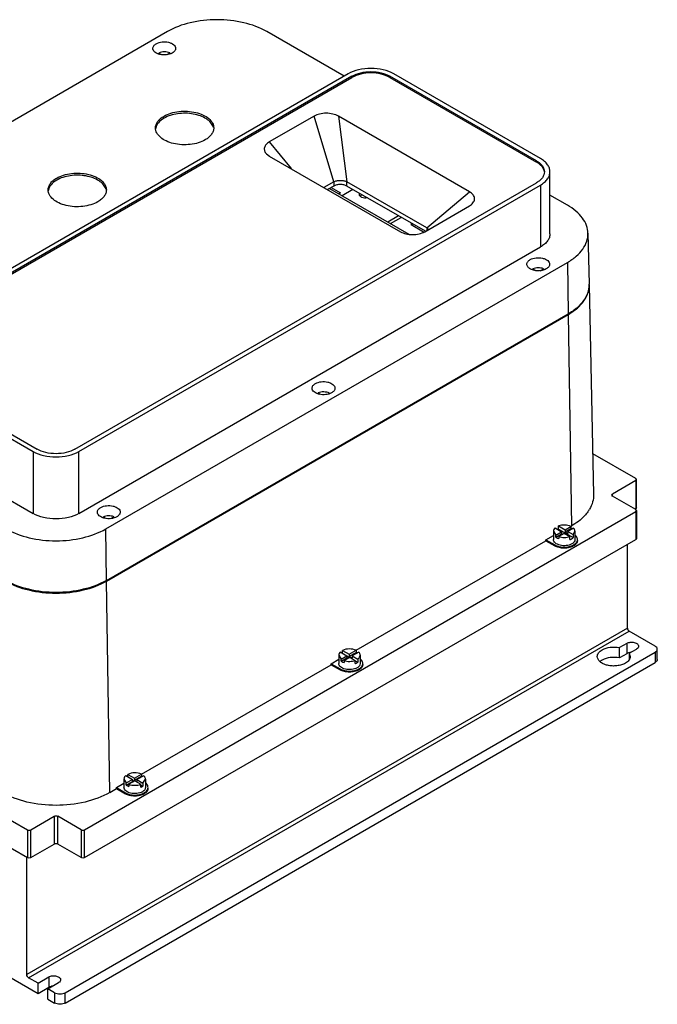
# Model space of a CAD drawing. Header units: millimetres. Extents: x 61 to 472, y 178 to 567.
# Tile 2 of 2: x 221 to 472, y 178 to 567. Entities that reach past the tile are written whole.
import ezdxf

# ---------------------------------------------------------------- set-up
doc = ezdxf.new("R2010")
doc.units = ezdxf.units.MM
doc.header["$LTSCALE"] = 48.421244
doc.layers.get('0').update_dxf_attribs({"linetype": 'CONTINUOUS'})

msp = doc.modelspace()

# ---------------------------------------------------------------- linework, layer by layer
at = {"color": 7, "linetype": 'CONTINUOUS'}
for p, q in [((278.87, 562.21), (96.44, 456.88)), ((348.71, 544.56), (318.16, 562.21)), ((275.45, 553.34), (275.45, 553.73)), ((276.42, 553.17), (275.45, 553.73)), ((278.83, 553.14), (279.87, 553.74)), ((279.87, 553.74), (279.87, 553.44)), ((350.29, 545.47), (167.86, 440.15)), ((426.34, 512), (368.36, 545.47)), ((351.84, 544.57), (169.41, 439.25)), ((169.41, 438.76), (351.84, 544.08)), ((351.84, 544.57), (351.84, 544.08)), ((366.8, 544.08), (366.8, 544.57)), ((424.79, 511.1), (366.8, 544.57)), ((366.8, 544.08), (424.79, 510.61)), ((336.86, 528.77), (319.17, 518.56)), ((344.6, 502.77), (336.86, 528.77)), ((346.49, 528.77), (349.86, 502.77)), ((398.27, 498.88), (346.49, 528.77)), ((319.17, 518.56), (327.74, 508.06)), ((318.01, 513.91), (319.18, 513)), ((319.17, 513.01), (370.96, 483.11)), ((424.79, 511.1), (424.79, 510.61)), ((430.08, 482.28), (430.08, 506.78)), ((242.36, 397.13), (424.79, 502.46)), ((344.6, 502.77), (340.75, 500.55)), ((344.6, 502.77), (344.6, 501.14)), ((349.86, 501.14), (349.86, 502.77)), ((381.37, 484.58), (349.86, 502.77)), ((243.91, 396.24), (426.34, 501.56)), ((344.6, 501.14), (342.17, 499.73)), ((342.95, 500.19), (374.28, 482.1)), ((343.62, 500.57), (347.3, 498.44)), ((347.3, 498.44), (346.64, 498.06)), ((352.18, 499.8), (347.91, 497.33)), ((380.84, 483.25), (349.86, 501.14)), ((381.37, 484.58), (398.27, 498.88)), ((426.34, 501.56), (426.34, 477.07)), ((436.95, 493.62), (430.08, 497.59)), ((380.59, 483.11), (398.27, 493.32)), ((398.27, 493.32), (398.68, 493.58)), ((370.21, 489.39), (365.94, 486.92)), ((367, 486.3), (371.28, 488.77)), ((375.16, 486.53), (375.16, 485.79)), ((375.8, 486.16), (375.16, 485.79)), ((380.1, 482.95), (375.16, 485.79)), ((381.37, 484.58), (381.37, 483.56)), ((445.08, 482.48), (445.51, 462.32)), ((243.91, 371.74), (426.34, 477.07)), ((254.52, 365.62), (436.95, 470.94)), ((436.95, 470.94), (437.25, 450.6)), ((423.31, 467.98), (423.31, 468.37)), ((423.31, 468.37), (424.21, 467.85)), ((426.21, 467.7), (427.53, 468.46)), ((427.53, 468.46), (427.53, 468.08)), ((445.53, 462.07), (447.31, 379.21)), ((254.82, 345.27), (437.25, 450.6)), ((254.84, 345.02), (437.27, 450.35)), ((437.27, 450.35), (438.52, 366.75)), ((167.86, 429.71), (225.84, 396.24)), ((169.41, 430.61), (227.39, 397.13)), ((338.44, 419), (338.44, 419.35)), ((338.44, 419.35), (339.28, 418.87)), ((342.57, 419.06), (342.91, 419.26)), ((342.91, 419.26), (342.91, 419.16)), ((167.86, 405.22), (225.84, 371.74)), ((225.84, 396.24), (225.84, 371.74)), ((243.91, 371.74), (243.91, 396.24)), ((463.98, 385.53), (446.96, 395.35)), ((464.27, 385.12), (463.98, 385.53)), ((463.98, 384.71), (454.78, 379.4)), ((463.98, 384.71), (464.27, 385.12)), ((463.98, 384.71), (463.98, 373.69)), ((464.27, 374.1), (464.27, 385.12)), ((454.49, 379), (454.78, 379.4)), ((454.78, 378.59), (454.49, 379)), ((454.78, 378.59), (454.78, 379.4)), ((463.98, 373.28), (454.78, 378.59)), ((463.98, 373.69), (463.62, 373.48)), ((464.27, 374.1), (463.98, 373.69)), ((246.19, 246.72), (463.98, 372.46)), ((253.6, 370), (253.6, 370.37)), ((253.6, 370.37), (254.46, 369.87)), ((256.5, 369.72), (257.74, 370.43)), ((257.74, 370.43), (257.74, 370.08)), ((464.27, 372.87), (463.98, 373.28)), ((463.98, 372.46), (464.27, 372.87)), ((463.98, 372.46), (463.98, 361.44)), ((464.27, 372.87), (464.27, 361.85)), ((432.07, 365.99), (434.65, 364.5)), ((433.44, 366.79), (436.02, 365.3)), ((433.44, 365.56), (433.44, 366.79)), ((436.02, 365.3), (438.33, 366.63)), ((439.36, 365.95), (437.12, 364.66)), ((438.33, 366.64), (438.52, 366.75)), ((438.33, 366.63), (438.33, 365.81)), ((254.82, 345.27), (254.52, 365.62)), ((428.44, 361.34), (431.44, 363.08)), ((431.44, 364.71), (432.36, 363.18)), ((431.44, 364.71), (431.44, 361.44)), ((432.36, 363.18), (434.65, 364.5)), ((432.36, 362.37), (434.65, 363.69)), ((432.36, 362.37), (432.36, 363.18)), ((433.44, 365.56), (439.3, 362.18)), ((435.75, 363.87), (433.54, 362.59)), ((433.54, 362.59), (433.54, 361.78)), ((434.65, 364.5), (434.65, 363.69)), ((434.65, 363.69), (435.04, 363.46)), ((435.75, 363.87), (437.92, 362.62)), ((436.02, 364.48), (438.33, 365.81)), ((436.02, 365.3), (436.02, 364.48)), ((436.02, 364.48), (437.12, 363.85)), ((437.12, 364.66), (439.3, 363.41)), ((437.12, 364.66), (437.12, 363.85)), ((437.92, 361.39), (437.92, 362.62)), ((439.3, 363.41), (439.94, 364.71)), ((439.3, 363.41), (439.3, 362.18)), ((439.94, 364.71), (439.94, 361.44)), ((246.19, 235.7), (463.98, 361.44)), ((353.47, 317.65), (428.44, 360.93)), ((428.44, 361.34), (431.98, 359.3)), ((428.44, 360.93), (428.44, 361.34)), ((428.44, 360.93), (431.98, 358.89)), ((431.98, 359.3), (431.98, 358.89)), ((460.65, 326.45), (460.65, 359.52)), ((464.27, 361.85), (463.98, 361.44)), ((256.09, 261.42), (254.84, 345.02)), ((69.41, 335.72), (223.56, 246.72)), ((69.41, 324.7), (223.56, 235.7)), ((460.65, 326.45), (223.35, 189.45)), ((224.06, 188.22), (461.36, 325.23)), ((471.61, 319.31), (461.36, 325.23)), ((460.41, 320.39), (457.5, 318.71)), ((460.41, 320.39), (460.41, 316.31)), ((238.55, 182.3), (471.61, 316.86)), ((346.59, 315.72), (347.51, 314.2)), ((346.59, 315.72), (346.59, 312.45)), ((347.22, 317), (349.8, 315.52)), ((347.51, 314.2), (349.8, 315.52)), ((348.11, 317.6), (350.76, 316.07)), ((348.11, 316.49), (348.11, 317.6)), ((349.8, 315.52), (349.8, 314.7)), ((349.8, 315.4), (350.87, 314.78)), ((350.76, 316.07), (353.48, 317.64)), ((350.76, 315.26), (353.48, 316.83)), ((350.76, 316.07), (350.76, 315.26)), ((350.76, 315.26), (351.93, 314.58)), ((354.55, 316.91), (351.93, 315.4)), ((351.93, 315.4), (354.1, 314.14)), ((351.93, 315.4), (351.93, 314.58)), ((353.48, 317.64), (353.48, 316.83)), ((355.09, 315.72), (355.09, 312.45)), ((457.5, 314.63), (457.5, 318.71)), ((460.41, 316.31), (457.5, 314.63)), ((461.39, 316.47), (464.3, 318.15)), ((461.39, 316.47), (461.78, 315.19)), ((461.39, 316.47), (461.39, 314.12)), ((471.61, 316.86), (471.61, 312.78)), ((472.49, 314), (472.49, 318.08)), ((238.55, 178.22), (471.61, 312.78)), ((268.62, 268.66), (343.59, 311.94)), ((343.59, 312.35), (346.59, 314.09)), ((343.59, 312.35), (347.13, 310.31)), ((343.59, 311.94), (343.59, 312.35)), ((343.59, 311.94), (347.13, 309.9)), ((347.51, 313.38), (349.8, 314.7)), ((347.51, 313.38), (347.51, 314.2)), ((350.97, 314.84), (348.77, 313.57)), ((348.77, 313.57), (348.77, 312.76)), ((349.8, 314.7), (350.26, 314.43)), ((350.97, 314.84), (353.07, 313.63)), ((353.07, 312.4), (353.07, 313.63)), ((353.07, 313.52), (354.1, 312.92)), ((354.1, 314.14), (354.1, 312.92)), ((347.13, 310.31), (347.13, 309.9)), ((263.23, 268.6), (265.88, 267.07)), ((263.23, 267.71), (263.23, 268.6)), ((265.88, 267.07), (268.62, 268.65)), ((268.62, 268.65), (268.62, 267.84)), ((258.73, 263.36), (261.74, 265.1)), ((261.74, 266.73), (262.65, 265.21)), ((261.74, 266.73), (261.74, 263.46)), ((262.5, 268.13), (265.11, 266.62)), ((262.65, 265.21), (265.11, 266.62)), ((262.65, 264.39), (265.11, 265.81)), ((262.65, 264.39), (262.65, 265.21)), ((266.07, 266.07), (263.65, 264.68)), ((263.65, 264.68), (263.65, 263.86)), ((265.11, 266.62), (265.11, 265.81)), ((265.11, 266.29), (265.78, 265.9)), ((265.11, 265.81), (265.36, 265.66)), ((265.88, 266.25), (268.62, 267.84)), ((265.88, 267.07), (265.88, 266.25)), ((265.88, 266.25), (266.84, 265.7)), ((266.07, 266.07), (268.42, 264.72)), ((269.54, 268.08), (266.84, 266.52)), ((266.84, 266.52), (269.22, 265.14)), ((266.84, 266.52), (266.84, 265.7)), ((268.42, 263.49), (268.42, 264.72)), ((269.22, 265.14), (270.24, 266.73)), ((269.22, 265.14), (269.22, 263.91)), ((270.24, 266.73), (270.24, 263.46)), ((256.09, 261.42), (258.74, 262.95)), ((258.73, 263.36), (262.28, 261.32)), ((258.74, 262.95), (258.73, 263.36)), ((258.74, 262.95), (262.28, 260.91)), ((262.28, 261.32), (262.28, 260.91)), ((268.42, 264.38), (269.22, 263.91)), ((224.98, 246.72), (234.17, 252.03)), ((234.17, 252.03), (234.17, 241.01)), ((244.77, 246.72), (235.58, 252.03)), ((235.58, 241.01), (235.58, 252.03)), ((223.56, 246.72), (223.56, 235.7)), ((224.98, 235.7), (224.98, 246.72)), ((244.77, 246.72), (244.77, 235.7)), ((246.19, 235.7), (246.19, 246.72)), ((224.98, 235.7), (234.17, 241.01)), ((244.77, 235.7), (235.58, 241.01)), ((223.35, 189.45), (223.35, 235.82)), ((211.96, 191.12), (227.77, 182)), ((227.77, 186.08), (224.06, 188.22)), ((227.77, 186.08), (232.01, 188.53)), ((232.01, 188.53), (232.01, 184.45)), ((227.77, 182), (227.77, 186.08)), ((227.77, 182), (232.01, 184.45)), ((231.66, 183.83), (235.9, 186.28)), ((234.31, 182.3), (231.66, 183.83)), ((231.66, 179.75), (231.66, 183.83)), ((231.66, 179.75), (234.31, 178.22)), ((234.31, 182.3), (234.31, 178.22)), ((238.55, 178.22), (238.55, 182.3))]:
    msp.add_line(p, q, dxfattribs=at)
for centre, radius, start, end in [((278.1, 523.27), 3.91, 168.5008, 175.2797), ((235.68, 498.78), 3.91, 168.5008, 175.2797), ((436.13, 462.12), 9.38, 0.6274, 1.2278), ((436.14, 462.12), 9.38, 359.9167, 0.6274), ((436.12, 461.87), 9.42, 2.1236, 2.5961), ((436.13, 461.87), 9.4, 1.2279, 2.1237), ((424.11, 473.13), 26.31, 299.9996, 300.3677), ((433.6, 380.57), 14.07, 324.3584, 329.3777), ((432.89, 364.71), 1.45, 167.8162, 179.9246), ((435.16, 360.79), 5.07, 109.7476, 114.3), ((348.04, 315.72), 1.45, 167.6637, 179.9221), ((351.93, 313.31), 3.84, 58.0536, 59.2534), ((462.29, 312.47), 4.3, 98.0591, 103.3885), ((462.34, 312.15), 4.63, 92.6503, 98.0844), ((351.98, 316), 3.74, 299.9471, 304.5738), ((266.77, 263.78), 4.46, 61.6276, 65.4872), ((267.11, 267.03), 3.77, 299.9571, 304.1149)]:
    msp.add_arc(centre, radius, start, end, dxfattribs=at)
for points, knots in [([(318.16, 562.21), (315.37, 563.82), (308.88, 566.17), (298.51, 567.29), (288.14, 566.17), (281.66, 563.82), (278.87, 562.21)], [0, 0, 0, 0, 0.23722, 0.500001, 0.762781, 1, 1, 1, 1]), ([(273.15, 555.56), (273.15, 555.73), (273.22, 556.09), (273.6, 556.79), (274.1, 557.18), (274.47, 557.4)], [0, 0, 0, 0, 0.218382, 0.452237, 1, 1, 1, 1]), ([(274.47, 557.4), (275.17, 557.8), (276.83, 558.25), (278.94, 558.15), (280.48, 557.63), (281.38, 557.08), (282, 556.38), (282.15, 555.82), (282.15, 555.56)], [0, 0, 0, 0, 0.269896, 0.561326, 0.695466, 0.813145, 0.912856, 1, 1, 1, 1]), ([(280.84, 553.73), (280.14, 553.32), (278.48, 552.87), (276.37, 552.98), (274.83, 553.49), (273.92, 554.04), (273.31, 554.74), (273.15, 555.3), (273.15, 555.56)], [0, 0, 0, 0, 0.269896, 0.561326, 0.695466, 0.813145, 0.912856, 1, 1, 1, 1]), ([(279.87, 553.74), (279.19, 554.05), (277.66, 554.32), (276.13, 554.05), (275.45, 553.73)], [0, 0, 0, 0, 0.500189, 1, 1, 1, 1]), ([(282.15, 555.56), (282.15, 555.39), (282.09, 555.03), (281.71, 554.34), (281.21, 553.94), (280.84, 553.73)], [0, 0, 0, 0, 0.218382, 0.452237, 1, 1, 1, 1]), ([(368.36, 545.47), (367.08, 546.21), (364.09, 547.29), (359.32, 547.81), (354.55, 547.29), (351.57, 546.21), (350.29, 545.47)], [0, 0, 0, 0, 0.237229, 0.500001, 0.762772, 1, 1, 1, 1]), ([(351.84, 544.57), (352.9, 545.19), (355.37, 546.08), (359.32, 546.51), (363.27, 546.08), (365.74, 545.19), (366.8, 544.57)], [0, 0, 0, 0, 0.23724, 0.499999, 0.762759, 1, 1, 1, 1]), ([(366.8, 544.08), (365.74, 544.7), (363.27, 545.59), (359.32, 546.02), (355.37, 545.59), (352.9, 544.7), (351.84, 544.08)], [0, 0, 0, 0, 0.237241, 0.5, 0.76276, 1, 1, 1, 1]), ([(277.56, 528.79), (278.41, 529.28), (280.34, 530.08), (283.48, 530.71), (286.81, 530.8), (290.04, 530.35), (292.92, 529.38), (295.23, 527.98), (296.58, 526.43), (297.11, 525.1), (297.2, 524.43), (297.2, 524.1)], [0, 0, 0, 0, 0.12875, 0.270397, 0.417617, 0.562024, 0.695753, 0.813067, 0.912473, 0.957122, 1, 1, 1, 1]), ([(297.01, 524.47), (296.81, 525.09), (296.06, 526.35), (294.26, 527.83), (291.89, 528.97), (288.09, 529.97), (283.98, 530.04), (280.11, 529.18), (278.35, 528.43), (277.56, 527.98)], [0, 0, 0, 0, 0.090695, 0.196228, 0.317943, 0.452836, 0.737748, 0.874913, 1, 1, 1, 1]), ([(346.49, 528.77), (345.81, 529.16), (344.22, 529.74), (341.67, 530.02), (339.13, 529.74), (337.54, 529.17), (336.85, 528.77)], [0, 0, 0, 0, 0.237312, 0.499968, 0.762663, 1, 1, 1, 1]), ([(274.2, 524.1), (274.2, 524.54), (274.36, 525.45), (275.05, 526.72), (276.14, 527.87), (277.06, 528.5), (277.56, 528.79)], [0, 0, 0, 0, 0.217779, 0.450922, 0.710259, 1, 1, 1, 1]), ([(277.56, 527.98), (276.74, 527.5), (275.31, 526.43), (274.43, 524.83), (274.27, 524.05)], [0, 0, 0, 0, 0.545949, 1, 1, 1, 1]), ([(293.83, 519.4), (292.98, 518.91), (291.05, 518.12), (287.91, 517.49), (284.58, 517.4), (281.35, 517.85), (278.47, 518.81), (276.16, 520.22), (274.81, 521.76), (274.28, 523.1), (274.2, 523.77), (274.2, 524.1)], [0, 0, 0, 0, 0.12875, 0.270397, 0.417617, 0.562024, 0.695753, 0.813067, 0.912473, 0.957122, 1, 1, 1, 1]), ([(297.2, 524.1), (297.2, 523.66), (297.03, 522.75), (296.34, 521.48), (295.25, 520.33), (294.33, 519.69), (293.83, 519.4)], [0, 0, 0, 0, 0.217779, 0.450922, 0.710259, 1, 1, 1, 1]), ([(319.18, 518.57), (318.71, 518.29), (317.9, 517.68), (317.26, 516.6), (317.15, 515.72), (317.31, 514.84), (317.7, 514.25), (318.01, 513.91)], [0, 0, 0, 0, 0.288232, 0.529809, 0.641779, 0.754375, 1, 1, 1, 1]), ([(424.79, 511.1), (425.25, 510.83), (426.09, 510.25), (427.1, 509.19), (427.74, 508.02), (427.88, 507.18), (427.88, 506.78)], [0, 0, 0, 0, 0.289705, 0.549092, 0.782218, 1, 1, 1, 1]), ([(427.85, 506.76), (427.8, 507.12), (427.58, 507.87), (426.93, 508.9), (425.98, 509.84), (425.21, 510.36), (424.79, 510.61)], [0, 0, 0, 0, 0.218158, 0.453349, 0.713188, 1, 1, 1, 1]), ([(430.08, 506.78), (430.08, 507.26), (429.91, 508.28), (429.14, 509.69), (427.92, 510.97), (426.9, 511.67), (426.34, 512)], [0, 0, 0, 0, 0.217772, 0.450927, 0.710222, 1, 1, 1, 1]), ([(235.14, 504.3), (235.99, 504.79), (237.92, 505.59), (241.06, 506.21), (244.38, 506.31), (247.61, 505.85), (250.49, 504.89), (252.8, 503.49), (254.15, 501.94), (254.68, 500.6), (254.77, 499.93), (254.77, 499.6)], [0, 0, 0, 0, 0.12875, 0.270397, 0.417617, 0.562024, 0.695753, 0.813067, 0.912473, 0.957122, 1, 1, 1, 1]), ([(427.88, 506.78), (427.88, 506.38), (427.74, 505.54), (427.1, 504.36), (426.09, 503.31), (425.25, 502.73), (424.79, 502.46)], [0, 0, 0, 0, 0.217782, 0.450909, 0.710295, 1, 1, 1, 1]), ([(426.34, 501.56), (426.9, 501.88), (427.92, 502.59), (429.14, 503.86), (429.91, 505.28), (430.08, 506.29), (430.08, 506.78)], [0, 0, 0, 0, 0.289778, 0.549072, 0.782227, 1, 1, 1, 1]), ([(231.77, 499.6), (231.77, 500.04), (231.93, 500.95), (232.62, 502.23), (233.72, 503.38), (234.63, 504.01), (235.14, 504.3)], [0, 0, 0, 0, 0.217779, 0.450922, 0.710259, 1, 1, 1, 1]), ([(235.14, 503.48), (234.31, 503.01), (232.89, 501.94), (232, 500.34), (231.85, 499.56)], [0, 0, 0, 0, 0.545949, 1, 1, 1, 1]), ([(254.58, 499.97), (254.39, 500.6), (253.63, 501.85), (251.84, 503.33), (249.46, 504.48), (245.66, 505.48), (241.55, 505.54), (237.68, 504.68), (235.92, 503.93), (235.14, 503.48)], [0, 0, 0, 0, 0.090695, 0.196228, 0.317943, 0.452836, 0.737748, 0.874913, 1, 1, 1, 1]), ([(344.6, 502.77), (344.97, 502.99), (345.84, 503.3), (347.23, 503.45), (348.62, 503.3), (349.49, 502.99), (349.86, 502.77)], [0, 0, 0, 0, 0.237209, 0.499984, 0.762769, 1, 1, 1, 1]), ([(251.4, 494.91), (250.55, 494.42), (248.62, 493.62), (245.48, 492.99), (242.16, 492.9), (238.93, 493.36), (236.04, 494.32), (233.73, 495.72), (232.39, 497.27), (231.86, 498.61), (231.77, 499.28), (231.77, 499.6)], [0, 0, 0, 0, 0.12875, 0.270397, 0.417617, 0.562024, 0.695753, 0.813067, 0.912473, 0.957122, 1, 1, 1, 1]), ([(254.77, 499.6), (254.77, 499.17), (254.61, 498.25), (253.91, 496.98), (252.82, 495.83), (251.91, 495.2), (251.4, 494.91)], [0, 0, 0, 0, 0.217779, 0.450922, 0.710259, 1, 1, 1, 1]), ([(349.86, 501.14), (349.49, 501.35), (348.62, 501.67), (347.23, 501.82), (345.84, 501.67), (344.98, 501.35), (344.6, 501.14)], [0, 0, 0, 0, 0.237253, 0.500001, 0.762748, 1, 1, 1, 1]), ([(354.78, 497.75), (354.78, 497.83), (354.81, 497.99), (354.88, 498.14), (354.92, 498.21)], [0, 0, 0, 0, 0.486743, 1, 1, 1, 1]), ([(398.68, 493.58), (399.16, 493.91), (399.8, 494.52), (400.23, 495.53), (400.32, 496.55), (399.71, 497.87), (398.8, 498.57), (398.26, 498.88)], [0, 0, 0, 0, 0.265476, 0.380957, 0.490891, 0.720627, 1, 1, 1, 1]), ([(357.92, 496.48), (357.56, 496.4), (356.83, 496.36), (355.95, 496.54), (355.37, 496.84), (355.04, 497.1), (354.83, 497.41), (354.78, 497.65), (354.78, 497.75)], [0, 0, 0, 0, 0.296283, 0.57998, 0.705334, 0.815818, 0.912331, 1, 1, 1, 1]), ([(355.47, 497.49), (355.43, 497.47), (355.28, 497.37), (355.14, 497.26), (355.05, 497.16)], [0, 0, 0, 0, 0.265849, 1, 1, 1, 1]), ([(355.88, 497.68), (355.84, 497.66), (355.7, 497.61), (355.57, 497.54), (355.47, 497.49)], [0, 0, 0, 0, 0.259288, 1, 1, 1, 1]), ([(445.08, 482.48), (445.06, 483.52), (444.64, 485.69), (442.95, 488.7), (440.33, 491.43), (438.15, 492.93), (436.95, 493.62)], [0, 0, 0, 0, 0.21775, 0.451259, 0.710615, 1, 1, 1, 1]), ([(370.95, 483.11), (371.64, 482.72), (373.23, 482.15), (375.77, 481.86), (378.31, 482.14), (379.91, 482.72), (380.59, 483.11)], [0, 0, 0, 0, 0.237312, 0.499968, 0.762663, 1, 1, 1, 1]), ([(381.37, 484.58), (381.45, 484.53), (381.73, 484.36), (381.98, 484.14), (382.13, 483.95)], [0, 0, 0, 0, 0.268628, 1, 1, 1, 1]), ([(430.08, 482.28), (430.08, 481.8), (429.91, 480.78), (429.14, 479.37), (427.92, 478.09), (426.9, 477.39), (426.34, 477.07)], [0, 0, 0, 0, 0.217773, 0.450928, 0.710222, 1, 1, 1, 1]), ([(436.95, 470.94), (438.19, 471.66), (440.43, 473.2), (443.09, 476.03), (444.75, 479.17), (445.11, 481.41), (445.08, 482.48)], [0, 0, 0, 0, 0.290201, 0.54933, 0.782176, 1, 1, 1, 1]), ([(420.94, 470.24), (420.94, 470.41), (421, 470.77), (421.38, 471.47), (421.89, 471.86), (422.26, 472.08)], [0, 0, 0, 0, 0.218382, 0.452237, 1, 1, 1, 1]), ([(422.26, 472.08), (422.95, 472.48), (424.62, 472.93), (426.72, 472.82), (428.27, 472.31), (429.17, 471.76), (429.78, 471.06), (429.94, 470.5), (429.94, 470.24)], [0, 0, 0, 0, 0.269896, 0.561326, 0.695466, 0.813145, 0.912856, 1, 1, 1, 1]), ([(421.34, 469.17), (421.22, 469.33), (421.01, 469.66), (420.94, 470.05), (420.94, 470.24)], [0, 0, 0, 0, 0.519676, 1, 1, 1, 1]), ([(421.7, 468.79), (421.67, 468.82), (421.54, 468.94), (421.42, 469.07), (421.34, 469.17)], [0, 0, 0, 0, 0.259205, 1, 1, 1, 1]), ([(428.62, 468.4), (428.11, 468.11), (426.91, 467.7), (425.02, 467.58), (423.2, 467.9), (422.12, 468.44), (421.7, 468.79)], [0, 0, 0, 0, 0.243901, 0.513592, 0.77572, 1, 1, 1, 1]), ([(427.53, 468.46), (426.86, 468.73), (425.4, 468.94), (423.96, 468.67), (423.31, 468.37)], [0, 0, 0, 0, 0.504066, 1, 1, 1, 1]), ([(429.94, 470.24), (429.94, 470.07), (429.88, 469.71), (429.5, 469.01), (428.99, 468.62), (428.62, 468.4)], [0, 0, 0, 0, 0.218382, 0.452237, 1, 1, 1, 1]), ([(445.52, 462.1), (445.52, 461.03), (445.12, 458.79), (443.42, 455.68), (440.74, 452.86), (438.49, 451.31), (437.25, 450.6)], [0, 0, 0, 0, 0.217768, 0.450968, 0.710226, 1, 1, 1, 1]), ([(437.41, 450.43), (438.65, 451.16), (440.89, 452.72), (443.55, 455.58), (445.21, 458.74), (445.56, 460.99), (445.53, 462.07)], [0, 0, 0, 0, 0.289789, 0.548752, 0.781769, 1, 1, 1, 1]), ([(336.09, 421.25), (336.09, 421.42), (336.15, 421.78), (336.53, 422.48), (337.03, 422.87), (337.41, 423.09)], [0, 0, 0, 0, 0.218382, 0.452237, 1, 1, 1, 1]), ([(343.77, 419.41), (343.07, 419.01), (341.41, 418.56), (339.3, 418.67), (337.76, 419.18), (336.86, 419.73), (336.24, 420.43), (336.09, 420.99), (336.09, 421.25)], [0, 0, 0, 0, 0.269896, 0.561326, 0.695466, 0.813145, 0.912856, 1, 1, 1, 1]), ([(337.41, 423.09), (338.1, 423.49), (339.77, 423.94), (341.87, 423.83), (343.41, 423.32), (344.32, 422.77), (344.93, 422.07), (345.09, 421.51), (345.09, 421.25)], [0, 0, 0, 0, 0.269896, 0.561326, 0.695466, 0.813145, 0.912856, 1, 1, 1, 1]), ([(345.09, 421.25), (345.09, 421.08), (345.02, 420.72), (344.64, 420.02), (344.14, 419.63), (343.77, 419.41)], [0, 0, 0, 0, 0.218382, 0.452237, 1, 1, 1, 1]), ([(342.91, 419.26), (342.24, 419.6), (340.69, 419.91), (339.14, 419.66), (338.44, 419.35)], [0, 0, 0, 0, 0.495674, 1, 1, 1, 1]), ([(242.36, 397.13), (241.29, 396.52), (238.82, 395.63), (234.88, 395.2), (230.93, 395.63), (228.46, 396.52), (227.39, 397.13)], [0, 0, 0, 0, 0.23724, 0.499999, 0.762759, 1, 1, 1, 1]), ([(225.84, 396.24), (227.12, 395.49), (230.1, 394.41), (234.88, 393.9), (239.65, 394.41), (242.63, 395.49), (243.91, 396.24)], [0, 0, 0, 0, 0.237229, 0.500001, 0.762772, 1, 1, 1, 1]), ([(447.31, 379.21), (447.33, 378.22), (447.06, 376.18), (446.23, 374.3), (445.7, 373.41)], [0, 0, 0, 0, 0.487578, 1, 1, 1, 1]), ([(251.23, 372.26), (251.23, 372.43), (251.3, 372.79), (251.68, 373.49), (252.18, 373.88), (252.55, 374.1)], [0, 0, 0, 0, 0.218382, 0.452237, 1, 1, 1, 1]), ([(252.55, 374.1), (253.25, 374.5), (254.91, 374.95), (257.02, 374.84), (258.56, 374.33), (259.47, 373.78), (260.08, 373.08), (260.23, 372.52), (260.23, 372.26)], [0, 0, 0, 0, 0.269896, 0.561326, 0.695466, 0.813145, 0.912856, 1, 1, 1, 1]), ([(243.91, 371.74), (242.63, 371), (239.65, 369.92), (234.88, 369.4), (230.1, 369.92), (227.12, 371), (225.84, 371.74)], [0, 0, 0, 0, 0.237228, 0.499999, 0.762771, 1, 1, 1, 1]), ([(258.92, 370.42), (258.22, 370.02), (256.56, 369.57), (254.45, 369.68), (252.91, 370.19), (252, 370.74), (251.39, 371.44), (251.23, 372), (251.23, 372.26)], [0, 0, 0, 0, 0.269896, 0.561326, 0.695466, 0.813145, 0.912856, 1, 1, 1, 1]), ([(257.74, 370.43), (257.09, 370.7), (255.66, 370.91), (254.24, 370.66), (253.6, 370.37)], [0, 0, 0, 0, 0.502659, 1, 1, 1, 1]), ([(260.23, 372.26), (260.23, 372.09), (260.17, 371.73), (259.79, 371.03), (259.29, 370.64), (258.92, 370.42)], [0, 0, 0, 0, 0.218382, 0.452237, 1, 1, 1, 1]), ([(445.03, 372.37), (444.64, 371.84), (442.81, 369.61), (440.44, 367.86), (438.52, 366.75)], [0, 0, 0, 0, 0.230045, 1, 1, 1, 1]), ([(432.07, 365.99), (431.99, 365.92), (431.73, 365.64), (431.53, 365.28), (431.48, 365.01)], [0, 0, 0, 0, 0.272281, 1, 1, 1, 1]), ([(438.33, 366.63), (437.58, 366.97), (435.91, 367.29), (434.23, 367.07), (433.44, 366.79)], [0, 0, 0, 0, 0.49429, 1, 1, 1, 1]), ([(439.81, 365.31), (439.79, 365.36), (439.67, 365.6), (439.5, 365.81), (439.36, 365.95)], [0, 0, 0, 0, 0.236886, 1, 1, 1, 1]), ([(215.23, 365.62), (218.02, 364.01), (224.51, 361.66), (234.88, 360.53), (245.24, 361.66), (251.73, 364.01), (254.52, 365.62)], [0, 0, 0, 0, 0.23722, 0.500001, 0.762781, 1, 1, 1, 1]), ([(432.36, 362.37), (432.44, 362.31), (432.81, 362.06), (433.22, 361.88), (433.54, 361.78)], [0, 0, 0, 0, 0.234004, 1, 1, 1, 1]), ([(433.54, 362.59), (434.24, 362.35), (435.73, 362.15), (437.22, 362.37), (437.92, 362.62)], [0, 0, 0, 0, 0.500829, 1, 1, 1, 1]), ([(438.7, 361.75), (438.75, 361.78), (438.97, 361.91), (439.16, 362.06), (439.3, 362.18)], [0, 0, 0, 0, 0.261867, 1, 1, 1, 1]), ([(439.94, 364.71), (439.94, 364.86), (439.91, 365.07), (439.84, 365.26), (439.81, 365.31)], [0, 0, 0, 0, 0.742965, 1, 1, 1, 1]), ([(440.81, 362.13), (440.77, 362.21), (440.61, 362.55), (440.36, 362.85), (440.14, 363.05)], [0, 0, 0, 0, 0.234526, 1, 1, 1, 1]), ([(440.94, 361.44), (440.94, 361.61), (440.91, 361.85), (440.83, 362.07), (440.81, 362.13)], [0, 0, 0, 0, 0.744069, 1, 1, 1, 1]), ([(438.7, 359.71), (438.04, 359.33), (436.47, 358.9), (434.48, 359), (433.02, 359.49), (432.17, 360.01), (431.59, 360.67), (431.44, 361.2), (431.44, 361.44)], [0, 0, 0, 0, 0.269896, 0.561326, 0.695466, 0.813145, 0.912856, 1, 1, 1, 1]), ([(431.98, 359.3), (432.51, 358.99), (433.73, 358.55), (435.69, 358.34), (437.65, 358.55), (438.88, 358.99), (439.41, 359.3)], [0, 0, 0, 0, 0.237253, 0.500001, 0.762748, 1, 1, 1, 1]), ([(439.41, 358.89), (438.88, 358.59), (437.65, 358.14), (435.69, 357.93), (433.73, 358.14), (432.51, 358.59), (431.98, 358.89)], [0, 0, 0, 0, 0.237252, 0.5, 0.762747, 1, 1, 1, 1]), ([(437.92, 361.39), (437.99, 361.42), (438.25, 361.52), (438.51, 361.64), (438.7, 361.75)], [0, 0, 0, 0, 0.259529, 1, 1, 1, 1]), ([(439.94, 361.44), (439.94, 361.11), (439.65, 360.37), (439.05, 359.91), (438.7, 359.71)], [0, 0, 0, 0, 0.449157, 1, 1, 1, 1]), ([(439.41, 359.3), (439.54, 359.37), (440.01, 359.68), (440.42, 360.08), (440.64, 360.42)], [0, 0, 0, 0, 0.274175, 1, 1, 1, 1]), ([(440.77, 360.27), (440.71, 360.13), (440.38, 359.57), (439.84, 359.14), (439.41, 358.89)], [0, 0, 0, 0, 0.224291, 1, 1, 1, 1]), ([(440.64, 360.42), (440.69, 360.5), (440.86, 360.82), (440.94, 361.18), (440.94, 361.44)], [0, 0, 0, 0, 0.262712, 1, 1, 1, 1]), ([(440.94, 361.03), (440.94, 360.84), (440.9, 360.57), (440.8, 360.33), (440.77, 360.27)], [0, 0, 0, 0, 0.742598, 1, 1, 1, 1]), ([(214.91, 345.02), (217.75, 343.38), (224.34, 341), (234.88, 339.85), (245.41, 341), (252, 343.38), (254.84, 345.02)], [0, 0, 0, 0, 0.23722, 0.500001, 0.762781, 1, 1, 1, 1]), ([(254.82, 345.27), (251.99, 343.64), (245.4, 341.25), (234.88, 340.11), (224.35, 341.25), (217.76, 343.64), (214.93, 345.27)], [0, 0, 0, 0, 0.237219, 0.499999, 0.76278, 1, 1, 1, 1]), ([(460.65, 326.45), (460.65, 326.21), (460.82, 325.73), (461.15, 325.35), (461.36, 325.23)], [0, 0, 0, 0, 0.500001, 1, 1, 1, 1]), ([(460.41, 320.39), (460.83, 320.64), (461.85, 320.91), (463.13, 320.85), (464.08, 320.53), (464.63, 320.2), (465, 319.77), (465.1, 319.43), (465.1, 319.27)], [0, 0, 0, 0, 0.269904, 0.561309, 0.695452, 0.813138, 0.912855, 1, 1, 1, 1]), ([(465.1, 319.27), (465.1, 319.05), (464.91, 318.58), (464.52, 318.28), (464.3, 318.15)], [0, 0, 0, 0, 0.449168, 1, 1, 1, 1]), ([(472.49, 318.08), (472.49, 318.32), (472.29, 318.84), (471.86, 319.17), (471.61, 319.31)], [0, 0, 0, 0, 0.449163, 1, 1, 1, 1]), ([(347.22, 317), (347.14, 316.93), (346.88, 316.65), (346.68, 316.3), (346.62, 316.02)], [0, 0, 0, 0, 0.272293, 1, 1, 1, 1]), ([(353.48, 317.64), (352.64, 318.02), (350.79, 318.33), (348.93, 318), (348.11, 317.6)], [0, 0, 0, 0, 0.501536, 1, 1, 1, 1]), ([(354.1, 314.14), (354.39, 314.34), (354.87, 314.78), (355.09, 315.43), (355.09, 315.72)], [0, 0, 0, 0, 0.543193, 1, 1, 1, 1]), ([(354.99, 316.25), (354.97, 316.31), (354.86, 316.55), (354.69, 316.77), (354.55, 316.91)], [0, 0, 0, 0, 0.237345, 1, 1, 1, 1]), ([(448.78, 315.19), (448.78, 315.43), (448.87, 315.95), (449.26, 316.67), (449.88, 317.32), (450.4, 317.67), (450.68, 317.84)], [0, 0, 0, 0, 0.217765, 0.450895, 0.710368, 1, 1, 1, 1]), ([(450.68, 317.84), (451.65, 318.4), (453.95, 319.04), (456.31, 318.96), (457.5, 318.71)], [0, 0, 0, 0, 0.479415, 1, 1, 1, 1]), ([(461.3, 316.65), (461.22, 316.63), (460.91, 316.55), (460.61, 316.43), (460.41, 316.31)], [0, 0, 0, 0, 0.264254, 1, 1, 1, 1]), ([(471.61, 316.86), (471.86, 317), (472.29, 317.33), (472.49, 317.85), (472.49, 318.08)], [0, 0, 0, 0, 0.550836, 1, 1, 1, 1]), ([(353.85, 310.72), (353.19, 310.34), (351.62, 309.91), (349.63, 310.01), (348.17, 310.5), (347.32, 311.02), (346.74, 311.68), (346.59, 312.21), (346.59, 312.45)], [0, 0, 0, 0, 0.269896, 0.561326, 0.695466, 0.813145, 0.912856, 1, 1, 1, 1]), ([(347.51, 313.38), (347.6, 313.31), (347.99, 313.06), (348.43, 312.87), (348.77, 312.76)], [0, 0, 0, 0, 0.233193, 1, 1, 1, 1]), ([(348.77, 313.57), (349.47, 313.35), (350.93, 313.16), (352.39, 313.39), (353.07, 313.63)], [0, 0, 0, 0, 0.50193, 1, 1, 1, 1]), ([(353.07, 312.4), (353.14, 312.43), (353.4, 312.53), (353.66, 312.65), (353.85, 312.76)], [0, 0, 0, 0, 0.259485, 1, 1, 1, 1]), ([(355.09, 312.45), (355.09, 312.12), (354.8, 311.38), (354.2, 310.92), (353.85, 310.72)], [0, 0, 0, 0, 0.449157, 1, 1, 1, 1]), ([(354.55, 310.31), (354.99, 310.56), (355.57, 311.02), (356.02, 311.83), (356.09, 312.25), (356.09, 312.45)], [0, 0, 0, 0, 0.547753, 0.781597, 1, 1, 1, 1]), ([(356.09, 312.04), (356.09, 311.84), (356.02, 311.43), (355.57, 310.61), (354.99, 310.15), (354.55, 309.9)], [0, 0, 0, 0, 0.218404, 0.452247, 1, 1, 1, 1]), ([(355.95, 313.14), (355.92, 313.22), (355.76, 313.56), (355.51, 313.86), (355.29, 314.06)], [0, 0, 0, 0, 0.234526, 1, 1, 1, 1]), ([(356.09, 312.45), (356.09, 312.63), (356.05, 312.86), (355.98, 313.08), (355.95, 313.14)], [0, 0, 0, 0, 0.744069, 1, 1, 1, 1]), ([(459.88, 312.53), (459.39, 312.25), (458.31, 311.81), (456.53, 311.45), (454.65, 311.4), (452.82, 311.65), (451.2, 312.2), (449.89, 312.99), (449.01, 314), (448.78, 314.81), (448.78, 315.19)], [0, 0, 0, 0, 0.128828, 0.270573, 0.417886, 0.562385, 0.696203, 0.813594, 0.913066, 1, 1, 1, 1]), ([(450.68, 313.76), (450.61, 313.71), (450.33, 313.55), (450.06, 313.35), (449.88, 313.19)], [0, 0, 0, 0, 0.259503, 1, 1, 1, 1]), ([(457.5, 314.63), (456.31, 314.88), (453.95, 314.96), (451.65, 314.31), (450.68, 313.76)], [0, 0, 0, 0, 0.520585, 1, 1, 1, 1]), ([(461.78, 315.19), (461.78, 314.94), (461.69, 314.42), (461.3, 313.7), (460.68, 313.05), (460.16, 312.7), (459.88, 312.53)], [0, 0, 0, 0, 0.21775, 0.450867, 0.710339, 1, 1, 1, 1]), ([(472.49, 314), (472.49, 313.77), (472.29, 313.25), (471.86, 312.92), (471.61, 312.78)], [0, 0, 0, 0, 0.449164, 1, 1, 1, 1]), ([(347.13, 310.31), (347.66, 310), (348.88, 309.56), (350.84, 309.35), (352.8, 309.56), (354.03, 310), (354.55, 310.31)], [0, 0, 0, 0, 0.237253, 0.500001, 0.762748, 1, 1, 1, 1]), ([(354.55, 309.9), (354.03, 309.6), (352.8, 309.15), (350.84, 308.94), (348.88, 309.15), (347.66, 309.6), (347.13, 309.9)], [0, 0, 0, 0, 0.237252, 0.5, 0.762747, 1, 1, 1, 1]), ([(268.62, 268.65), (267.79, 269.04), (265.92, 269.35), (264.05, 269), (263.23, 268.6)], [0, 0, 0, 0, 0.502041, 1, 1, 1, 1]), ([(262.5, 268.13), (262.42, 268.06), (262.14, 267.8), (261.91, 267.47), (261.82, 267.21)], [0, 0, 0, 0, 0.272431, 1, 1, 1, 1]), ([(263.65, 264.68), (264.41, 264.39), (266.04, 264.15), (267.67, 264.42), (268.42, 264.72)], [0, 0, 0, 0, 0.501374, 1, 1, 1, 1]), ([(270.04, 267.46), (270.01, 267.52), (269.87, 267.74), (269.69, 267.94), (269.54, 268.08)], [0, 0, 0, 0, 0.236731, 1, 1, 1, 1]), ([(270.24, 266.73), (270.24, 266.79), (270.22, 267.05), (270.14, 267.29), (270.04, 267.46)], [0, 0, 0, 0, 0.244059, 1, 1, 1, 1]), ([(271.1, 264.15), (271.07, 264.23), (270.9, 264.57), (270.65, 264.87), (270.44, 265.07)], [0, 0, 0, 0, 0.234526, 1, 1, 1, 1]), ([(256.09, 261.42), (253.08, 259.68), (246.07, 257.15), (234.88, 255.93), (223.68, 257.15), (216.67, 259.68), (213.66, 261.42)], [0, 0, 0, 0, 0.237219, 0.499999, 0.76278, 1, 1, 1, 1]), ([(268.99, 261.73), (268.34, 261.35), (266.76, 260.92), (264.78, 261.02), (263.32, 261.51), (262.46, 262.03), (261.89, 262.69), (261.74, 263.22), (261.74, 263.46)], [0, 0, 0, 0, 0.269898, 0.561343, 0.69547, 0.813141, 0.912852, 1, 1, 1, 1]), ([(262.28, 261.32), (262.8, 261.01), (264.03, 260.57), (265.99, 260.36), (267.95, 260.57), (269.17, 261.01), (269.7, 261.32)], [0, 0, 0, 0, 0.237253, 0.500001, 0.762748, 1, 1, 1, 1]), ([(269.7, 260.91), (269.17, 260.61), (267.95, 260.16), (265.99, 259.95), (264.03, 260.16), (262.8, 260.61), (262.28, 260.91)], [0, 0, 0, 0, 0.237252, 0.5, 0.762747, 1, 1, 1, 1]), ([(262.65, 264.39), (262.73, 264.34), (263.04, 264.13), (263.38, 263.96), (263.65, 263.86)], [0, 0, 0, 0, 0.235752, 1, 1, 1, 1]), ([(268.42, 263.49), (268.47, 263.51), (268.67, 263.59), (268.86, 263.69), (268.99, 263.77)], [0, 0, 0, 0, 0.257464, 1, 1, 1, 1]), ([(270.24, 263.46), (270.24, 263.13), (269.95, 262.39), (269.34, 261.93), (268.99, 261.73)], [0, 0, 0, 0, 0.44916, 1, 1, 1, 1]), ([(269.7, 261.32), (270.13, 261.57), (270.72, 262.03), (271.16, 262.85), (271.24, 263.26), (271.24, 263.46)], [0, 0, 0, 0, 0.547753, 0.781597, 1, 1, 1, 1]), ([(271.24, 263.05), (271.24, 262.85), (271.16, 262.44), (270.72, 261.62), (270.13, 261.16), (269.7, 260.91)], [0, 0, 0, 0, 0.218404, 0.452247, 1, 1, 1, 1]), ([(271.24, 263.46), (271.24, 263.64), (271.2, 263.87), (271.12, 264.09), (271.1, 264.15)], [0, 0, 0, 0, 0.744069, 1, 1, 1, 1]), ([(234.17, 252.03), (234.38, 252.15), (234.88, 252.25), (235.37, 252.15), (235.58, 252.03)], [0, 0, 0, 0, 0.499999, 1, 1, 1, 1]), ([(223.56, 246.72), (223.77, 246.6), (224.27, 246.51), (224.77, 246.6), (224.98, 246.72)], [0, 0, 0, 0, 0.500001, 1, 1, 1, 1]), ([(244.77, 246.72), (244.98, 246.6), (245.48, 246.51), (245.98, 246.6), (246.19, 246.72)], [0, 0, 0, 0, 0.500001, 1, 1, 1, 1]), ([(235.58, 241.01), (235.37, 241.13), (234.88, 241.23), (234.38, 241.13), (234.17, 241.01)], [0, 0, 0, 0, 0.500001, 1, 1, 1, 1]), ([(224.98, 235.7), (224.77, 235.58), (224.27, 235.48), (223.77, 235.58), (223.56, 235.7)], [0, 0, 0, 0, 0.499999, 1, 1, 1, 1]), ([(246.19, 235.7), (245.98, 235.58), (245.48, 235.48), (244.98, 235.58), (244.77, 235.7)], [0, 0, 0, 0, 0.499999, 1, 1, 1, 1]), ([(224.06, 188.22), (223.85, 188.34), (223.51, 188.73), (223.35, 189.2), (223.35, 189.45)], [0, 0, 0, 0, 0.499999, 1, 1, 1, 1]), ([(232.01, 188.53), (232.44, 188.77), (233.45, 189.05), (234.74, 188.98), (235.68, 188.67), (236.24, 188.33), (236.61, 187.91), (236.71, 187.56), (236.71, 187.41)], [0, 0, 0, 0, 0.269904, 0.561309, 0.695452, 0.813138, 0.912855, 1, 1, 1, 1]), ([(236.71, 187.41), (236.71, 187.19), (236.52, 186.71), (236.13, 186.41), (235.9, 186.28)], [0, 0, 0, 0, 0.449168, 1, 1, 1, 1]), ([(233.3, 184.86), (233.18, 184.85), (232.73, 184.77), (232.3, 184.61), (232.01, 184.45)], [0, 0, 0, 0, 0.266573, 1, 1, 1, 1]), ([(234.31, 182.3), (234.61, 182.13), (235.31, 181.87), (236.43, 181.75), (237.55, 181.87), (238.25, 182.13), (238.55, 182.3)], [0, 0, 0, 0, 0.237253, 0.500001, 0.762748, 1, 1, 1, 1]), ([(238.55, 178.22), (238.25, 178.05), (237.55, 177.79), (236.43, 177.67), (235.31, 177.79), (234.61, 178.05), (234.31, 178.22)], [0, 0, 0, 0, 0.237252, 0.5, 0.762747, 1, 1, 1, 1])]:
    msp.add_open_spline(points, degree=3, knots=knots, dxfattribs=at)
for points in [[(438.72, 365.61), (438.59, 365.69), (438.46, 365.75), (438.33, 365.81)], [(353.89, 316.61), (353.76, 316.69), (353.62, 316.76), (353.48, 316.83)], [(355.09, 315.72), (355.09, 315.9), (355.05, 316.08), (354.99, 316.25)], [(261.82, 267.21), (261.77, 267.05), (261.74, 266.89), (261.74, 266.73)]]:
    msp.add_open_spline(points, degree=3, dxfattribs=at)

doc.saveas('drawing.dxf')
